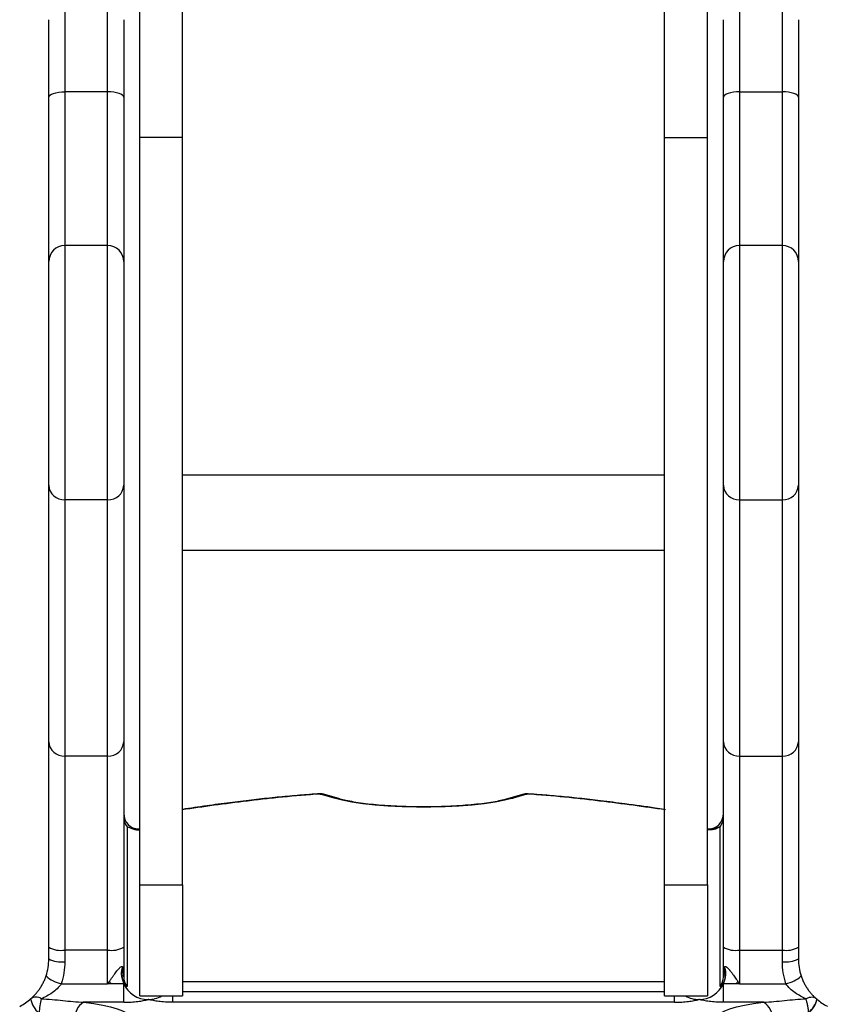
# Model space of a CAD drawing. Header units: millimetres. Extents: x 52 to 448, y 22 to 1022.
# Tile 7 of 8: x 174 to 325, y 670 to 853. Entities that reach past the tile are written whole.
import ezdxf

# ---------------------------------------------------------------- set-up
doc = ezdxf.new("R2010")
doc.units = ezdxf.units.MM

msp = doc.modelspace()

# ---------------------------------------------------------------- linework, layer by layer
at = {"color": 7, "linetype": 'Continuous', "lineweight": 25}
for p, q in [((196.91, 831.39), (196.91, 861.39)), ((204.91, 831.39), (204.91, 861.39)), ((294.91, 831.39), (294.91, 861.39)), ((302.91, 831.39), (302.91, 861.39)), ((179.91, 838.91), (179.91, 853.39)), ((193.91, 853.39), (193.91, 838.91)), ((305.91, 838.91), (305.91, 853.39)), ((319.91, 853.39), (319.91, 838.91)), ((190.91, 839.93), (182.91, 839.93)), ((308.91, 839.93), (316.91, 839.93)), ((179.91, 808.24), (179.91, 838.91)), ((193.91, 838.91), (193.91, 808.24)), ((305.91, 808.24), (305.91, 838.91)), ((319.91, 838.91), (319.91, 808.24)), ((204.91, 831.39), (196.91, 831.39)), ((196.91, 691.94), (196.91, 831.39)), ((204.91, 691.94), (204.91, 831.39)), ((294.91, 831.39), (302.91, 831.39)), ((294.91, 691.94), (294.91, 831.39)), ((302.91, 691.94), (302.91, 831.39)), ((190.91, 811.24), (182.91, 811.24)), ((316.91, 811.24), (308.91, 811.24)), ((179.91, 766.49), (179.91, 808.24)), ((193.91, 808.24), (193.91, 766.49)), ((305.91, 766.49), (305.91, 808.24)), ((319.91, 808.24), (319.91, 766.49)), ((294.91, 768.39), (204.91, 768.39)), ((179.91, 718.64), (179.91, 766.49)), ((193.91, 766.49), (193.91, 718.64)), ((305.91, 718.64), (305.91, 766.49)), ((319.91, 766.49), (319.91, 718.64)), ((190.91, 763.8), (182.91, 763.8)), ((182.91, 763.8), (182.91, 715.95)), ((190.91, 715.95), (190.91, 763.8)), ((308.91, 763.8), (316.91, 763.8)), ((308.91, 763.8), (308.91, 715.95)), ((316.91, 715.95), (316.91, 763.8)), ((204.91, 754.39), (294.91, 754.39)), ((179.91, 680.26), (179.91, 718.64)), ((193.91, 718.64), (193.91, 680.26)), ((305.91, 680.26), (305.91, 718.64)), ((319.91, 718.64), (319.91, 680.26)), ((190.91, 715.95), (182.91, 715.95)), ((182.91, 715.95), (182.91, 679.74)), ((190.91, 679.74), (190.91, 715.95)), ((308.91, 715.95), (316.91, 715.95)), ((308.91, 715.95), (308.91, 679.74)), ((316.91, 679.74), (316.91, 715.95)), ((233.21, 708.08), (230.61, 708.87)), ((234.08, 708), (231.47, 708.79)), ((268.35, 708.79), (265.74, 708)), ((269.22, 708.87), (266.61, 708.08)), ((194.54, 702.76), (194.54, 672.95)), ((196.9, 702.3), (196.75, 702.31)), ((303.07, 702.29), (303, 702.28)), ((305.28, 672.95), (305.28, 702.76)), ((196.91, 691.94), (204.91, 691.94)), ((196.91, 671.18), (196.91, 691.94)), ((204.91, 691.94), (204.91, 671.18)), ((294.91, 691.94), (302.91, 691.94)), ((294.91, 671.18), (294.91, 691.94)), ((302.91, 691.94), (302.91, 671.18)), ((179.91, 678.1), (179.91, 680.26)), ((193.91, 680.26), (193.91, 674.75)), ((305.91, 674.75), (305.91, 680.26)), ((319.91, 680.26), (319.91, 678.1)), ((190.91, 679.74), (182.91, 679.74)), ((182.91, 679.74), (182.91, 677.58)), ((190.91, 673.47), (190.91, 679.74)), ((308.91, 679.74), (316.91, 679.74)), ((308.91, 679.74), (308.91, 673.47)), ((316.91, 677.58), (316.91, 679.74)), ((182.25, 673.47), (190.91, 673.47)), ((191.53, 673.47), (190.91, 673.47)), ((193.91, 673.47), (191.53, 673.47)), ((193.91, 669.99), (193.91, 673.47)), ((305.91, 669.99), (305.91, 673.47)), ((308.29, 673.47), (305.91, 673.47)), ((308.91, 673.47), (308.29, 673.47)), ((308.91, 673.47), (317.57, 673.47)), ((196.91, 671.18), (204.91, 671.18)), ((294.91, 671.18), (302.91, 671.18)), ((193.91, 669.99), (186.42, 669.99)), ((296.75, 669.99), (203.08, 669.99)), ((313.4, 669.99), (305.91, 669.99)), ((323.37, 670.57), (323.36, 670.58))]:
    msp.add_line(p, q, dxfattribs=at)
at = {"color": 8, "linetype": 'Continuous', "lineweight": 25}
for p, q in [((182.91, 856.39), (182.91, 839.93)), ((190.91, 839.93), (190.91, 856.39)), ((308.91, 856.39), (308.91, 839.93)), ((316.91, 839.93), (316.91, 856.39)), ((182.91, 839.93), (182.91, 811.24)), ((190.91, 811.24), (190.91, 839.93)), ((308.91, 839.93), (308.91, 811.24)), ((316.91, 811.24), (316.91, 839.93)), ((182.91, 811.24), (182.91, 763.8)), ((190.91, 763.8), (190.91, 811.24)), ((308.91, 811.24), (308.91, 763.8)), ((316.91, 763.8), (316.91, 811.24)), ((204.91, 673.85), (294.91, 673.85)), ((203.08, 669.99), (203.08, 671.18)), ((294.91, 671.92), (204.91, 671.92)), ((296.75, 669.99), (296.75, 671.18))]:
    msp.add_line(p, q, dxfattribs=at)
at = {"color": 7, "linetype": 'Continuous', "lineweight": 25, "flags": 128}
for points in [[(179.91, 838.91), (179.97, 839.11), (180.14, 839.3), (180.42, 839.48), (180.79, 839.63), (181.24, 839.76), (181.76, 839.86), (182.32, 839.91), (182.91, 839.93)], [(193.91, 838.91), (193.85, 839.11), (193.68, 839.3), (193.4, 839.48), (193.03, 839.63), (192.58, 839.76), (192.06, 839.86), (191.5, 839.91), (190.91, 839.93)], [(308.91, 839.93), (308.32, 839.91), (307.76, 839.86), (307.24, 839.76), (306.79, 839.63), (306.42, 839.48), (306.14, 839.3), (305.97, 839.11), (305.91, 838.91)], [(319.91, 838.91), (319.85, 839.11), (319.68, 839.3), (319.4, 839.48), (319.03, 839.63), (318.58, 839.76), (318.06, 839.86), (317.5, 839.91), (316.91, 839.93)], [(266.61, 708.08), (265.1, 707.7), (263.3, 707.35), (261.24, 707.05), (258.96, 706.8), (256.5, 706.61), (253.92, 706.48), (251.26, 706.42), (248.57, 706.42), (245.9, 706.48), (243.32, 706.61), (240.86, 706.8), (238.58, 707.05), (236.52, 707.35), (234.72, 707.7), (233.21, 708.08)], [(186.42, 669.99), (188.3, 669.74), (189.99, 669.46), (191.46, 669.14), (192.7, 668.79), (193.68, 668.42), (194.4, 668.03), (194.83, 667.63), (194.97, 667.22)], [(304.85, 667.22), (304.99, 667.63), (305.42, 668.03), (306.14, 668.42), (307.12, 668.79), (308.36, 669.14), (309.83, 669.46), (311.52, 669.74), (313.4, 669.99)]]:
    msp.add_lwpolyline(points, dxfattribs=at)
at = {"color": 8, "linetype": 'Continuous', "lineweight": 25, "flags": 128}
for points in [[(230.42, 708.91), (230.43, 708.91), (230.61, 708.87)], [(230.61, 708.87), (231.1, 708.86), (231.47, 708.79)], [(234.08, 708), (233.7, 708.08), (233.21, 708.08)], [(265.75, 708), (266.12, 708.08), (266.61, 708.08)], [(268.35, 708.79), (268.73, 708.86), (269.22, 708.87)], [(269.22, 708.87), (269.39, 708.91), (269.4, 708.91)]]:
    msp.add_lwpolyline(points, dxfattribs=at)
at = {"color": 7, "linetype": 'Continuous', "lineweight": 25}
for centre, radius, start, end in [((182.91, 808.24), 3, 90, 180), ((190.91, 808.24), 3, 0, 90), ((308.91, 808.24), 3, 90, 180), ((316.91, 808.24), 3, 0, 90), ((182.76, 766.65), 2.86, 183.2501, 272.9175), ((191.06, 766.65), 2.86, 267.0824, 356.7499), ((308.76, 766.65), 2.86, 183.2501, 272.9176), ((317.06, 766.65), 2.86, 267.0825, 356.7499), ((182.76, 718.8), 2.86, 183.25, 272.9176), ((191.06, 718.8), 2.86, 267.0823, 356.75), ((308.76, 718.8), 2.86, 183.25, 272.9177), ((317.06, 718.8), 2.86, 267.0824, 356.75), ((230.61, 705.91), 3, 73.2604, 93.828), ((269.22, 705.91), 3, 86.172, 106.7396), ((196.91, 705.26), 3, 180.0514, 266.8447), ((196.84, 704.57), 2.93, 180.0473, 218.1865), ((302.91, 705.26), 3, 273.2029, 0.0739), ((302.98, 704.57), 2.93, 321.8135, 359.9527), ((182.18, 684.45), 4.77, 241.5184, 278.7794), ((191.64, 684.45), 4.77, 261.2206, 298.4816), ((308.18, 684.45), 4.77, 241.5184, 278.7794), ((317.64, 684.45), 4.77, 261.2206, 298.4816), ((182.18, 682.29), 4.77, 241.5184, 278.7794), ((317.64, 682.29), 4.77, 261.2206, 298.4816), ((183.08, 678.57), 5.17, 224.8049, 260.8499), ((196.84, 674.75), 2.93, 180.0472, 218.1865), ((302.98, 674.75), 2.93, 321.8135, 359.9528), ((316.74, 678.57), 5.17, 279.1501, 315.1951), ((41.33, 566.5), 184.41, 35.4564, 35.623), ((198.47, 675.51), 5, 204.1679, 270.2118), ((301.35, 675.51), 5, 269.7882, 335.8321), ((459.25, 565.96), 185.33, 144.3774, 144.5432), ((177.54, 669.22), 1.74, 56.167, 125.6436), ((198.5, 675.57), 5.06, 269.9718, 299.7009), ((301.33, 675.57), 5.06, 240.3034, 270.0239), ((180.76, 671.4), 4.31, 190.3045, 231.7037), ((196.15, 666.54), 18.12, 166.8361, 175.2969), ((188.14, 667.07), 3.39, 120.4396, 185.3127), ((311.68, 667.07), 3.39, 354.6873, 59.5604), ((319.15, 671.38), 4.29, 308.987, 349.2959)]:
    msp.add_arc(centre, radius, start, end, dxfattribs=at)
at = {"color": 8, "linetype": 'Continuous', "lineweight": 25}
msp.add_arc((318.78, 671.71), 4.73, 310.2569, 346.0234, dxfattribs=at)
at = {"color": 7, "linetype": 'Continuous', "lineweight": 25}
for points, knots in [([(230.61, 708.87), (228.17, 708.71), (225.83, 708.51), (222.45, 708.18), (221.34, 708.07), (219.72, 707.88), (219.18, 707.82), (218.11, 707.69), (217.57, 707.62), (212.79, 707.04), (208.69, 706.49), (204.74, 705.9)], [0, 0, 0, 0, 0.25, 0.25, 0.375, 0.375, 0.4375, 0.4375, 0.5, 0.5, 1, 1, 1, 1]), ([(230.42, 708.9), (229.98, 708.87), (228.27, 708.76), (225.33, 708.51), (221.54, 708.16), (217.65, 707.73), (213.57, 707.23), (209.28, 706.65), (206.4, 706.22), (204.91, 706)], [0, 0, 0, 0, 0.04626, 0.179141, 0.319021, 0.468212, 0.629795, 0.80831, 1, 1, 1, 1]), ([(265.74, 708), (265.56, 707.95), (265.05, 707.8), (263.99, 707.56), (262.51, 707.3), (260.78, 707.05), (258.82, 706.84), (256.68, 706.67), (254.41, 706.54), (252.05, 706.47), (249.65, 706.45), (247.25, 706.48), (244.9, 706.57), (242.64, 706.7), (240.51, 706.88), (238.57, 707.11), (236.84, 707.37), (235.42, 707.65), (234.55, 707.86), (234.16, 707.98), (234.08, 708)], [0, 0, 0, 0, 0.031664, 0.086559, 0.14351, 0.202284, 0.262194, 0.322816, 0.383882, 0.445218, 0.506703, 0.568247, 0.629752, 0.691123, 0.752258, 0.813013, 0.873173, 0.932399, 0.984874, 1, 1, 1, 1]), ([(295.08, 705.9), (291.13, 706.49), (287.03, 707.04), (282.25, 707.62), (281.71, 707.69), (280.64, 707.82), (280.1, 707.88), (278.48, 708.07), (277.37, 708.18), (273.99, 708.51), (271.65, 708.71), (269.22, 708.87)], [0, 0, 0, 0, 0.5, 0.5, 0.5625, 0.5625, 0.625, 0.625, 0.75, 0.75, 1, 1, 1, 1]), ([(294.91, 706), (294.33, 706.08), (291.93, 706.45), (287.94, 706.98), (283.21, 707.58), (279.11, 708.05), (275.31, 708.43), (272.11, 708.71), (270.12, 708.85), (269.4, 708.9)], [0, 0, 0, 0, 0.075157, 0.311139, 0.4936, 0.649395, 0.791448, 0.92327, 1, 1, 1, 1]), ([(182.91, 677.58), (182.91, 676.87), (182.85, 676.18), (182.64, 674.81), (182.47, 674.13), (182.25, 673.47)], [0, 0, 0, 0, 0.5, 0.5, 1, 1, 1, 1]), ([(191.22, 673.9), (191.28, 673.99), (191.4, 674.15), (191.56, 674.38), (191.72, 674.6), (191.86, 674.8), (192, 674.99), (192.12, 675.16), (192.29, 675.39), (192.51, 675.68), (192.76, 675.99), (192.99, 676.25), (193.18, 676.46), (193.35, 676.6), (193.49, 676.68), (193.61, 676.7), (193.71, 676.65), (193.75, 676.57), (193.77, 676.53)], [0, 0, 0, 0, 0.065982, 0.127856, 0.185627, 0.239301, 0.288888, 0.334397, 0.375843, 0.478473, 0.569618, 0.649956, 0.720477, 0.782644, 0.838579, 0.891163, 0.94383, 1, 1, 1, 1]), ([(193.53, 674.97), (193.52, 675.04), (193.51, 675.16), (193.51, 675.34), (193.51, 675.52), (193.52, 675.68), (193.54, 675.84), (193.57, 675.98), (193.59, 676.11), (193.63, 676.23), (193.66, 676.33), (193.7, 676.42), (193.74, 676.49), (193.76, 676.52), (193.77, 676.53)], [0, 0, 0, 0, 0.1028235, 0.2026433, 0.2992671, 0.3924477, 0.4819048, 0.5673813, 0.6487025, 0.7258363, 0.7989285, 0.8683956, 0.9350743, 1, 1, 1, 1]), ([(193.77, 676.53), (193.74, 676.34), (193.71, 676.11), (193.7, 675.67), (193.71, 675.45), (193.75, 675.17), (193.77, 675.08), (193.81, 674.94), (193.83, 674.88), (193.86, 674.78), (193.88, 674.75), (193.9, 674.73), (193.91, 674.73), (193.91, 674.75)], [0, 0, 0, 0, 0.25, 0.25, 0.5, 0.5, 0.625, 0.625, 0.75, 0.75, 0.875, 0.875, 1, 1, 1, 1]), ([(305.91, 674.75), (305.91, 674.73), (305.92, 674.73), (305.94, 674.75), (305.96, 674.78), (305.99, 674.88), (306.01, 674.94), (306.05, 675.08), (306.07, 675.17), (306.11, 675.45), (306.12, 675.67), (306.11, 676.11), (306.08, 676.34), (306.05, 676.53)], [0, 0, 0, 0, 0.125, 0.125, 0.25, 0.25, 0.375, 0.375, 0.5, 0.5, 0.75, 0.75, 1, 1, 1, 1]), ([(306.05, 676.53), (306.06, 676.55), (306.07, 676.59), (306.11, 676.63), (306.14, 676.66), (306.18, 676.68), (306.23, 676.69), (306.27, 676.69), (306.33, 676.67), (306.38, 676.65), (306.44, 676.61), (306.51, 676.56), (306.58, 676.5), (306.66, 676.43), (306.74, 676.35), (306.83, 676.26), (306.92, 676.16), (307.02, 676.04), (307.12, 675.92), (307.23, 675.78), (307.34, 675.64), (307.46, 675.48), (307.61, 675.28), (307.8, 675.02), (308.04, 674.69), (308.31, 674.31), (308.5, 674.04), (308.6, 673.9)], [0, 0, 0, 0, 0.024723, 0.048484, 0.071515, 0.094074, 0.116431, 0.138867, 0.161659, 0.18507, 0.209344, 0.2347, 0.261331, 0.289402, 0.319056, 0.350413, 0.383574, 0.418627, 0.455643, 0.494686, 0.535807, 0.579052, 0.624459, 0.699568, 0.78716, 0.887292, 1, 1, 1, 1]), ([(306.05, 676.53), (306.06, 676.52), (306.08, 676.5), (306.11, 676.45), (306.14, 676.38), (306.16, 676.31), (306.19, 676.23), (306.22, 676.14), (306.24, 676.04), (306.26, 675.93), (306.28, 675.81), (306.3, 675.68), (306.31, 675.55), (306.31, 675.41), (306.31, 675.27), (306.3, 675.12), (306.29, 675.02), (306.29, 674.97)], [0, 0, 0, 0, 0.051842, 0.104667, 0.159023, 0.215404, 0.274192, 0.335568, 0.399617, 0.466347, 0.535703, 0.607576, 0.681832, 0.758326, 0.836923, 0.917511, 1, 1, 1, 1]), ([(317.57, 673.47), (317.35, 674.13), (317.18, 674.81), (316.97, 676.18), (316.91, 676.87), (316.91, 677.58)], [0, 0, 0, 0, 0.5, 0.5, 1, 1, 1, 1]), ([(176.52, 670.63), (176.65, 670.74), (176.79, 670.86), (177.06, 671.12), (177.2, 671.26), (177.47, 671.55), (177.6, 671.7), (177.87, 672.03), (178, 672.2), (178.26, 672.57), (178.39, 672.76), (178.63, 673.16), (178.74, 673.37), (178.96, 673.8), (179.06, 674.02), (179.25, 674.47), (179.33, 674.7), (179.4, 674.93)], [0, 0, 0, 0, 0.125, 0.125, 0.25, 0.25, 0.375, 0.375, 0.5, 0.5, 0.625, 0.625, 0.75, 0.75, 0.875, 0.875, 1, 1, 1, 1]), ([(194.54, 672.95), (194.54, 672.92), (194.52, 672.91), (194.46, 672.93), (194.42, 672.96), (194.33, 673.06), (194.27, 673.12), (194.16, 673.27), (194.1, 673.35), (193.92, 673.64), (193.81, 673.88), (193.64, 674.4), (193.57, 674.68), (193.53, 674.97)], [0, 0, 0, 0, 0.125, 0.125, 0.25, 0.25, 0.375, 0.375, 0.5, 0.5, 0.75, 0.75, 1, 1, 1, 1]), ([(306.29, 674.97), (306.25, 674.68), (306.18, 674.4), (306.01, 673.88), (305.9, 673.64), (305.72, 673.35), (305.66, 673.27), (305.55, 673.12), (305.49, 673.06), (305.4, 672.96), (305.36, 672.93), (305.3, 672.91), (305.28, 672.92), (305.28, 672.95)], [0, 0, 0, 0, 0.25, 0.25, 0.5, 0.5, 0.625, 0.625, 0.75, 0.75, 0.875, 0.875, 1, 1, 1, 1]), ([(320.42, 674.93), (320.49, 674.7), (320.58, 674.47), (320.77, 674.01), (320.87, 673.78), (321.09, 673.34), (321.21, 673.13), (321.46, 672.72), (321.59, 672.53), (321.85, 672.16), (321.99, 671.98), (322.26, 671.65), (322.4, 671.5), (322.67, 671.2), (322.81, 671.07), (323.09, 670.81), (323.23, 670.69), (323.36, 670.58)], [0, 0, 0, 0, 0.125, 0.125, 0.25, 0.25, 0.375, 0.375, 0.5, 0.5, 0.625, 0.625, 0.75, 0.75, 0.875, 0.875, 1, 1, 1, 1]), ([(182.25, 673.47), (182.03, 673.12), (181.76, 672.82), (181.18, 672.25), (180.86, 671.99), (180.21, 671.54), (179.87, 671.34), (179.19, 670.97), (178.85, 670.81), (178.51, 670.66)], [0, 0, 0, 0, 0.25, 0.25, 0.5, 0.5, 0.75, 0.75, 1, 1, 1, 1]), ([(321.31, 670.66), (320.97, 670.81), (320.63, 670.97), (319.95, 671.34), (319.61, 671.54), (318.96, 672), (318.64, 672.25), (318.06, 672.82), (317.79, 673.12), (317.57, 673.47)], [0, 0, 0, 0, 0.25, 0.25, 0.5, 0.5, 0.75, 0.75, 1, 1, 1, 1]), ([(323.36, 670.58), (323.25, 670.69), (323.12, 670.77), (322.82, 670.88), (322.65, 670.92), (322.29, 670.93), (322.11, 670.91), (321.82, 670.85), (321.72, 670.82), (321.52, 670.75), (321.41, 670.71), (321.31, 670.66)], [0, 0, 0, 0, 0.25, 0.25, 0.5, 0.5, 0.75, 0.75, 0.875, 0.875, 1, 1, 1, 1]), ([(174.48, 669.22), (174.85, 669.42), (175.21, 669.63), (175.89, 670.11), (176.22, 670.36), (176.52, 670.63)], [0, 0, 0, 0, 0.5, 0.5, 1, 1, 1, 1]), ([(178.51, 670.66), (179.18, 670.63), (179.85, 670.58), (181.18, 670.47), (181.85, 670.4), (183.17, 670.27), (183.83, 670.2), (185.13, 670.08), (185.78, 670.03), (186.42, 669.99)], [0, 0, 0, 0, 0.25, 0.25, 0.5, 0.5, 0.75, 0.75, 1, 1, 1, 1]), ([(193.91, 669.99), (194.15, 669.99), (194.39, 669.99), (194.85, 670.01), (195.08, 670.02), (195.75, 670.07), (196.15, 670.11), (196.72, 670.18), (196.9, 670.21), (197.25, 670.26), (197.41, 670.29), (197.73, 670.35), (197.89, 670.39), (198.12, 670.43), (198.19, 670.45), (198.34, 670.48), (198.42, 670.5), (198.49, 670.51)], [0, 0, 0, 0, 0.125, 0.125, 0.25, 0.25, 0.5, 0.5, 0.625, 0.625, 0.75, 0.75, 0.875, 0.875, 0.9375, 0.9375, 1, 1, 1, 1]), ([(203.08, 669.99), (202.84, 669.99), (202.6, 669.99), (202.13, 670.01), (201.91, 670.02), (201.24, 670.07), (200.83, 670.11), (200.26, 670.18), (200.08, 670.21), (199.74, 670.26), (199.57, 670.29), (199.25, 670.35), (199.1, 670.39), (198.87, 670.43), (198.79, 670.45), (198.64, 670.48), (198.57, 670.5), (198.49, 670.51)], [0, 0, 0, 0, 0.125, 0.125, 0.25, 0.25, 0.5, 0.5, 0.625, 0.625, 0.75, 0.75, 0.875, 0.875, 0.9375, 0.9375, 1, 1, 1, 1]), ([(296.75, 669.99), (296.98, 669.99), (297.22, 669.99), (297.69, 670.01), (297.92, 670.02), (298.58, 670.07), (298.99, 670.11), (299.56, 670.18), (299.74, 670.21), (300.08, 670.26), (300.25, 670.29), (300.57, 670.35), (300.72, 670.39), (300.95, 670.43), (301.03, 670.45), (301.18, 670.48), (301.25, 670.5), (301.33, 670.51)], [0, 0, 0, 0, 0.125, 0.125, 0.25, 0.25, 0.5, 0.5, 0.625, 0.625, 0.75, 0.75, 0.875, 0.875, 0.9375, 0.9375, 1, 1, 1, 1]), ([(305.91, 669.99), (305.67, 669.99), (305.43, 669.99), (304.97, 670.01), (304.74, 670.02), (304.07, 670.07), (303.67, 670.11), (303.1, 670.18), (302.92, 670.21), (302.57, 670.26), (302.41, 670.29), (302.09, 670.35), (301.93, 670.39), (301.7, 670.43), (301.63, 670.45), (301.48, 670.48), (301.4, 670.5), (301.33, 670.51)], [0, 0, 0, 0, 0.125, 0.125, 0.25, 0.25, 0.5, 0.5, 0.625, 0.625, 0.75, 0.75, 0.875, 0.875, 0.9375, 0.9375, 1, 1, 1, 1]), ([(313.4, 669.99), (314.04, 670.03), (314.69, 670.08), (315.99, 670.2), (316.65, 670.27), (317.97, 670.4), (318.64, 670.47), (319.97, 670.58), (320.64, 670.63), (321.31, 670.66)], [0, 0, 0, 0, 0.25, 0.25, 0.5, 0.5, 0.75, 0.75, 1, 1, 1, 1]), ([(321.84, 668.1), (321.81, 668.34), (321.78, 668.58), (321.7, 669.05), (321.66, 669.29), (321.57, 669.74), (321.52, 669.95), (321.45, 670.24), (321.42, 670.33), (321.37, 670.5), (321.34, 670.59), (321.31, 670.66)], [0, 0, 0, 0, 0.25, 0.25, 0.5, 0.5, 0.75, 0.75, 0.875, 0.875, 1, 1, 1, 1]), ([(323.37, 670.58), (323.66, 670.32), (323.97, 670.08), (324.61, 669.64), (324.95, 669.43), (325.31, 669.25)], [0, 0, 0, 0, 0.5, 0.5, 1, 1, 1, 1])]:
    msp.add_open_spline(points, degree=3, knots=knots, dxfattribs=at)
at = {"color": 8, "linetype": 'Continuous', "lineweight": 25}
for points, knots in [([(196.91, 702.13), (196.88, 702.13), (196.46, 702.09), (195.59, 702.25), (194.94, 702.56), (194.54, 702.76)], [0, 0, 0, 0, 0.0321824, 0.3855558, 1, 1, 1, 1]), ([(196.75, 702.31), (196.55, 702.32), (195.82, 702.36), (195.09, 702.5), (194.66, 702.71), (194.54, 702.76)], [0, 0, 0, 0, 0.210771, 0.781108, 1, 1, 1, 1]), ([(305.28, 702.76), (305.15, 702.68), (304.75, 702.44), (304.01, 702.17), (303.24, 702.16), (302.91, 702.15)], [0, 0, 0, 0, 0.215366, 0.666928, 1, 1, 1, 1]), ([(305.28, 702.76), (304.96, 702.63), (304.38, 702.39), (303.48, 702.32), (303.07, 702.29)], [0, 0, 0, 0, 0.554504, 1, 1, 1, 1])]:
    msp.add_open_spline(points, degree=3, knots=knots, dxfattribs=at)
at = {"color": 7, "linetype": 'Continuous', "lineweight": 25}
for points in [[(179.4, 674.93), (179.74, 675.96), (179.91, 677.02), (179.91, 678.1)], [(319.91, 678.1), (319.91, 677.02), (320.08, 675.96), (320.42, 674.93)], [(193.53, 674.97), (193.59, 674.45), (193.72, 673.94), (193.91, 673.47)], [(305.91, 673.47), (306.1, 673.94), (306.23, 674.45), (306.29, 674.97)], [(191.22, 673.9), (191.12, 673.76), (191.01, 673.61), (190.91, 673.47)], [(308.6, 673.9), (308.7, 673.76), (308.81, 673.61), (308.91, 673.47)]]:
    msp.add_open_spline(points, degree=3, dxfattribs=at)

doc.saveas('drawing.dxf')
